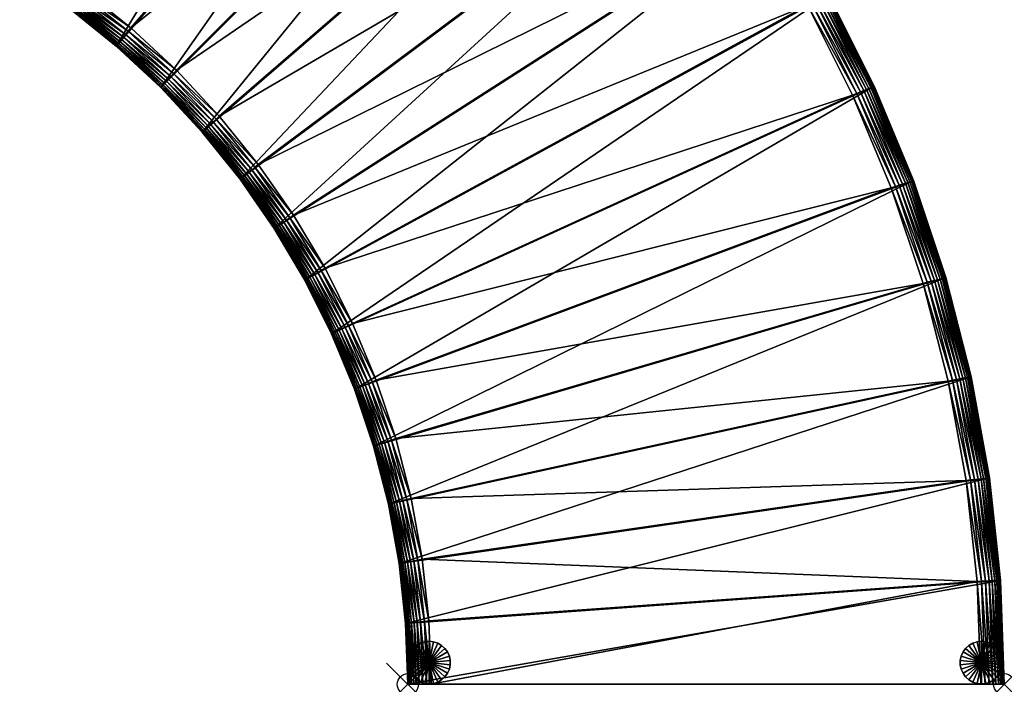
# Model space of a CAD drawing. Header units: inches. Extents: x 0 to 67.6, y -67.6 to 0.
# Tile 1 of 3: x 21.4 to 67.6, y -67.6 to -36.4. Entities that reach past the tile are written whole.
import ezdxf

# ---------------------------------------------------------------- set-up
doc = ezdxf.new("R2010")
doc.units = ezdxf.units.IN
doc.header["$MEASUREMENT"] = 0
doc.header["$PDMODE"] = 35
doc.header["$PDSIZE"] = 1
for name, color, linetype in [('A-FURN-3-NODE', 7, 'Continuous'), ('A-FURN-3-ST', 151, 'Continuous'), ('A-FURN-3-ST-LG', 252, 'Continuous')]:
    doc.layers.add(name, color=color, linetype=linetype)

msp = doc.modelspace()

# ---------------------------------------------------------------- linework, layer by layer
at = {"layer": 'A-FURN-3-NODE'}
for p in [(39.615, -67.615), (67.615, -67.615)]:
    msp.add_point(p, dxfattribs=at)

# ---------------------------------------------------------------- meshes
at = {"layer": 'A-FURN-3-ST'}
mesh = msp.add_polyface(dxfattribs=at)
corners = [(25.922, -37.658, 1.447), (23.711, -35.879, 1.447), (40.469, -13.448, 1.447), (28.012, -39.603, 1.447), (44.244, -16.485, 1.447), (25.922, -37.658, 12.079), (23.711, -35.879, 12.079), (26.611, -36.801, 14.579), (28.761, -38.798, 14.579), (47.006, -20.553, 14.579), (24.337, -34.975, 14.579), (43.494, -17.29, 14.579), (25.922, -37.658, 13.479), (23.711, -35.879, 13.479), (21.842, -33.503, 14.568), (24.218, -35.147, 14.568), (21.747, -33.664, 14.535), (24.111, -35.301, 14.535), (21.663, -33.806, 14.48), (24.018, -35.436, 14.48), (21.59, -33.929, 14.403), (23.936, -35.554, 14.403), (21.528, -34.033, 14.304), (23.867, -35.653, 14.304), (26.48, -36.964, 14.568), (26.363, -37.11, 14.535), (26.26, -37.238, 14.48), (26.17, -37.35, 14.403), (26.094, -37.444, 14.304), (21.393, -34.26, 13.688), (23.717, -35.87, 13.688), (23.736, -35.843, 13.875), (21.41, -34.232, 13.875), (23.767, -35.798, 14.04), (21.438, -34.185, 14.04), (23.811, -35.734, 14.183), (21.478, -34.118, 14.183), (25.929, -37.65, 13.688), (25.949, -37.624, 13.875), (25.984, -37.581, 14.04), (26.032, -37.521, 14.183)]
mesh.append_faces([[corners[k] for k in face] for face in [(0, 1, 2), (3, 0, 4), (7, 8, 9), (10, 7, 11)]], dxfattribs={"vtx1": -1, "vtx2": -1})
mesh.append_faces([[corners[k] for k in face] for face in [(0, 5, 6), (6, 1, 0), (5, 12, 13), (13, 6, 5), (14, 15, 10), (16, 17, 15), (18, 19, 17), (20, 21, 19), (22, 23, 21), (7, 10, 15), (15, 24, 7), (24, 15, 17), (17, 25, 24), (25, 17, 19), (19, 26, 25), (26, 19, 21), (21, 27, 26), (27, 21, 23), (23, 28, 27), (8, 7, 24), (29, 30, 31), (32, 31, 33), (34, 33, 35), (36, 35, 23), (13, 12, 37), (37, 30, 13), (30, 37, 38), (38, 31, 30), (31, 38, 39), (39, 33, 31), (33, 39, 40), (40, 35, 33), (35, 40, 28), (28, 23, 35)]], dxfattribs={"vtx2": -1})
mesh = msp.add_polyface(dxfattribs=at)
corners = [(25.922, -37.658, 1.447), (40.469, -13.448, 1.447), (44.244, -16.485, 1.447), (28.012, -39.603, 1.447), (47.811, -19.804, 1.447), (29.957, -41.693, 1.447), (51.13, -23.371, 1.447), (40.469, -13.448, 12.079), (44.244, -16.485, 12.079), (28.761, -38.798, 14.579), (50.273, -24.061, 14.579), (47.006, -20.553, 14.579), (26.611, -36.801, 14.579), (43.494, -17.29, 14.579), (24.337, -34.975, 14.579), (39.78, -14.305, 14.579), (44.244, -16.485, 13.479), (47.159, -20.411, 14.568), (43.637, -17.137, 14.568), (47.296, -20.284, 14.535), (43.764, -17, 14.535), (47.416, -20.171, 14.48), (43.876, -16.879, 14.48), (47.521, -20.074, 14.403), (43.974, -16.775, 14.403), (47.61, -19.991, 14.304), (44.056, -16.686, 14.304), (39.911, -14.142, 14.568), (40.028, -13.997, 14.535), (40.131, -13.868, 14.48), (40.221, -13.757, 14.403), (40.297, -13.662, 14.304), (47.779, -19.834, 13.875), (44.214, -16.517, 13.875), (44.176, -16.557, 14.04), (47.738, -19.871, 14.04), (44.124, -16.614, 14.183), (47.682, -19.924, 14.183), (40.469, -13.448, 13.479), (40.462, -13.457, 13.688), (44.236, -16.493, 13.688), (40.442, -13.482, 13.875), (40.407, -13.525, 14.04), (40.359, -13.585, 14.183)]
mesh.append_faces([[corners[k] for k in face] for face in [(0, 1, 2), (3, 2, 4), (5, 4, 6), (9, 10, 11), (12, 11, 13), (14, 13, 15)]], dxfattribs={"vtx0": -1, "vtx2": -1})
mesh.append_faces([[corners[k] for k in face] for face in [(1, 7, 8), (8, 2, 1), (16, 8, 7), (17, 18, 13), (19, 20, 18), (21, 22, 20), (23, 24, 22), (25, 26, 24), (15, 13, 18), (18, 27, 15), (27, 18, 20), (20, 28, 27), (28, 20, 22), (22, 29, 28), (29, 22, 24), (24, 30, 29), (30, 24, 26), (26, 31, 30), (32, 33, 34), (35, 34, 36), (37, 36, 26), (16, 38, 39), (39, 40, 16), (40, 39, 41), (41, 33, 40), (33, 41, 42), (42, 34, 33), (34, 42, 43), (43, 36, 34), (36, 43, 31), (31, 26, 36)]], dxfattribs={"vtx2": -1})
mesh = msp.add_polyface(dxfattribs=at)
corners = [(29.957, -41.693, 1.447), (28.012, -39.603, 1.447), (47.811, -19.804, 1.447), (31.736, -43.904, 1.447), (51.13, -23.371, 1.447), (54.167, -27.146, 1.447), (33.345, -46.227, 1.447), (56.914, -31.11, 1.447), (34.781, -48.651, 1.447), (59.364, -35.247, 1.447), (36.038, -51.166, 1.447), (61.511, -39.54, 1.447), (37.114, -53.763, 1.447), (37.022, -50.674, 14.579), (38.13, -53.342, 14.579), (62.303, -44.32, 14.579), (35.727, -48.09, 14.579), (60.494, -39.961, 14.579), (58.38, -35.739, 14.579), (34.249, -45.6, 14.579), (55.967, -31.67, 14.579), (32.593, -43.215, 14.579), (53.263, -27.772, 14.579), (30.762, -40.944, 14.579), (50.273, -24.061, 14.579), (28.761, -38.798, 14.579), (34.077, -45.72, 14.568), (35.547, -48.197, 14.568), (33.924, -45.826, 14.535), (35.386, -48.292, 14.535), (33.788, -45.92, 14.48), (35.244, -48.376, 14.48), (33.671, -46.001, 14.403), (35.121, -48.449, 14.403), (33.571, -46.07, 14.304), (35.017, -48.511, 14.304), (36.835, -50.768, 14.568), (36.668, -50.851, 14.535), (36.52, -50.925, 14.48), (36.393, -50.989, 14.403), (33.49, -46.127, 14.183), (34.932, -48.561, 14.183), (36.078, -51.147, 13.875), (34.819, -48.629, 13.875), (34.79, -48.645, 13.688), (36.127, -51.122, 14.04), (34.866, -48.6, 14.04), (36.196, -51.087, 14.183), (36.284, -51.043, 14.304)]
mesh.append_faces([[corners[k] for k in face] for face in [(3, 4, 5), (6, 5, 7), (8, 7, 9), (10, 9, 11), (16, 17, 18), (19, 18, 20), (21, 20, 22), (23, 22, 24)]], dxfattribs={"vtx0": -1, "vtx2": -1})
mesh.append_faces([[corners[k] for k in face] for face in [(0, 1, 2), (3, 0, 4), (6, 3, 5), (8, 6, 7), (10, 8, 9), (12, 10, 11), (13, 14, 15), (16, 13, 17), (19, 16, 18), (21, 19, 20), (23, 21, 22), (25, 23, 24)]], dxfattribs={"vtx1": -1, "vtx2": -1})
mesh.append_faces([[corners[k] for k in face] for face in [(16, 19, 26), (26, 27, 16), (27, 26, 28), (28, 29, 27), (30, 31, 29), (32, 33, 31), (34, 35, 33), (13, 16, 27), (36, 27, 29), (37, 29, 31), (38, 31, 33), (39, 33, 35), (40, 41, 35), (42, 43, 44), (45, 46, 43), (47, 41, 46), (48, 35, 41)]], dxfattribs={"vtx2": -1})
mesh = msp.add_polyface(dxfattribs=at)
corners = [(37.114, -53.763, 1.447), (61.511, -39.54, 1.447), (63.346, -43.972, 1.447), (56.914, -31.11, 1.447), (56.914, -31.11, 12.079), (59.364, -35.247, 12.079), (54.167, -27.146, 1.447), (38.13, -53.342, 14.579), (63.798, -48.798, 14.579), (62.303, -44.32, 14.579), (37.022, -50.674, 14.579), (60.494, -39.961, 14.579), (56.914, -31.11, 13.479), (59.364, -35.247, 13.479), (54.167, -27.146, 12.079), (55.967, -31.67, 14.579), (58.38, -35.739, 14.579), (58.567, -35.646, 14.568), (56.147, -31.564, 14.568), (58.734, -35.562, 14.535), (56.308, -31.469, 14.535), (58.882, -35.488, 14.48), (56.45, -31.385, 14.48), (59.01, -35.424, 14.403), (56.573, -31.312, 14.403), (59.118, -35.37, 14.304), (56.677, -31.25, 14.304), (53.263, -27.772, 14.579), (53.434, -27.653, 14.568), (53.588, -27.547, 14.535), (53.724, -27.453, 14.48), (53.841, -27.371, 14.403), (56.904, -31.116, 13.688), (59.354, -35.252, 13.688), (56.876, -31.132, 13.875), (59.325, -35.267, 13.875), (56.828, -31.16, 14.04), (59.275, -35.291, 14.04), (56.762, -31.2, 14.183), (59.207, -35.326, 14.183), (54.158, -27.152, 13.688), (54.131, -27.171, 13.875), (54.085, -27.202, 14.04), (54.022, -27.246, 14.183), (53.941, -27.302, 14.304)]
mesh.append_faces([[corners[k] for k in face] for face in [(0, 1, 2), (7, 8, 9), (10, 9, 11)]], dxfattribs={"vtx0": -1, "vtx2": -1})
mesh.append_faces([[corners[k] for k in face] for face in [(3, 4, 5), (4, 3, 6), (4, 12, 13), (12, 4, 14), (15, 16, 17), (17, 18, 15), (18, 17, 19), (19, 20, 18), (20, 19, 21), (21, 22, 20), (22, 21, 23), (23, 24, 22), (24, 23, 25), (25, 26, 24), (27, 15, 18), (18, 28, 27), (28, 18, 20), (29, 20, 22), (30, 22, 24), (31, 24, 26), (13, 12, 32), (33, 32, 34), (34, 35, 33), (35, 34, 36), (36, 37, 35), (37, 36, 38), (38, 39, 37), (39, 38, 26), (26, 25, 39), (40, 32, 12), (41, 34, 32), (42, 36, 34), (43, 38, 36), (44, 26, 38)]], dxfattribs={"vtx2": -1})
mesh = msp.add_polyface(dxfattribs=at)
corners = [(61.511, -39.54, 1.447), (61.511, -39.54, 12.079), (63.346, -43.972, 12.079), (59.364, -35.247, 1.447), (59.364, -35.247, 12.079), (56.914, -31.11, 1.447), (61.511, -39.54, 13.479), (63.346, -43.972, 13.479), (59.364, -35.247, 13.479), (56.914, -31.11, 12.079), (62.678, -44.195, 14.535), (60.86, -39.81, 14.535), (60.687, -39.881, 14.568), (62.835, -44.142, 14.48), (61.013, -39.746, 14.48), (62.971, -44.097, 14.403), (61.145, -39.692, 14.403), (63.085, -44.059, 14.304), (61.256, -39.645, 14.304), (58.38, -35.739, 14.579), (60.494, -39.961, 14.579), (58.567, -35.646, 14.568), (58.734, -35.562, 14.535), (58.882, -35.488, 14.48), (59.01, -35.424, 14.403), (59.118, -35.37, 14.304), (61.5, -39.544, 13.688), (63.336, -43.976, 13.688), (61.47, -39.557, 13.875), (63.305, -43.986, 13.875), (61.419, -39.578, 14.04), (63.252, -44.003, 14.04), (61.348, -39.608, 14.183), (63.179, -44.028, 14.183), (59.354, -35.252, 13.688), (59.325, -35.267, 13.875), (59.275, -35.291, 14.04), (59.207, -35.326, 14.183), (56.904, -31.116, 13.688)]
mesh.append_faces([[corners[k] for k in face] for face in [(0, 1, 2), (3, 4, 1), (1, 0, 3), (4, 3, 5), (1, 6, 7), (4, 8, 6), (6, 1, 4), (8, 4, 9), (10, 11, 12), (13, 14, 11), (15, 16, 14), (17, 18, 16), (19, 20, 12), (12, 21, 19), (21, 12, 11), (11, 22, 21), (22, 11, 14), (14, 23, 22), (23, 14, 16), (16, 24, 23), (24, 16, 18), (18, 25, 24), (7, 6, 26), (27, 26, 28), (29, 28, 30), (31, 30, 32), (33, 32, 18), (6, 8, 34), (34, 26, 6), (26, 34, 35), (35, 28, 26), (28, 35, 36), (36, 30, 28), (30, 36, 37), (37, 32, 30), (32, 37, 25), (25, 18, 32), (38, 34, 8)]], dxfattribs={"vtx2": -1})
mesh = msp.add_polyface(dxfattribs=at)
corners = [(28.012, -39.603, 12.079), (28.012, -39.603, 1.447), (29.957, -41.693, 1.447), (25.922, -37.658, 12.079), (25.922, -37.658, 1.447), (28.012, -39.603, 13.479), (25.922, -37.658, 13.479), (29.957, -41.693, 12.079), (26.48, -36.964, 14.568), (28.619, -38.951, 14.568), (28.761, -38.798, 14.579), (26.363, -37.11, 14.535), (28.491, -39.087, 14.535), (26.26, -37.238, 14.48), (28.379, -39.208, 14.48), (26.17, -37.35, 14.403), (28.282, -39.313, 14.403), (26.094, -37.444, 14.304), (28.199, -39.402, 14.304), (30.762, -40.944, 14.579), (30.609, -41.086, 14.568), (30.472, -41.213, 14.535), (30.351, -41.326, 14.48), (30.246, -41.423, 14.403), (28.019, -39.595, 13.688), (25.929, -37.65, 13.688), (28.042, -39.571, 13.875), (25.949, -37.624, 13.875), (28.079, -39.53, 14.04), (25.984, -37.581, 14.04), (28.132, -39.474, 14.183), (26.032, -37.521, 14.183), (29.965, -41.685, 13.688), (29.989, -41.663, 13.875), (30.029, -41.626, 14.04), (30.085, -41.573, 14.183), (30.158, -41.506, 14.304)]
mesh.append_faces([[corners[k] for k in face] for face in [(0, 1, 2), (1, 0, 3), (3, 4, 1), (0, 5, 6), (6, 3, 0), (5, 0, 7), (8, 9, 10), (9, 8, 11), (11, 12, 9), (12, 11, 13), (13, 14, 12), (14, 13, 15), (15, 16, 14), (16, 15, 17), (17, 18, 16), (19, 10, 9), (9, 20, 19), (20, 9, 12), (12, 21, 20), (21, 12, 14), (22, 14, 16), (23, 16, 18), (6, 5, 24), (24, 25, 6), (25, 24, 26), (26, 27, 25), (27, 26, 28), (28, 29, 27), (29, 28, 30), (30, 31, 29), (31, 30, 18), (18, 17, 31), (32, 24, 5), (33, 26, 24), (34, 28, 26), (35, 30, 28), (36, 18, 30)]], dxfattribs={"vtx2": -1})
mesh = msp.add_polyface(dxfattribs=at)
corners = [(31.736, -43.904, 1.447), (31.736, -43.904, 12.079), (29.957, -41.693, 12.079), (29.957, -41.693, 1.447), (28.012, -39.603, 12.079), (29.957, -41.693, 13.479), (28.012, -39.603, 13.479), (31.736, -43.904, 13.479), (28.379, -39.208, 14.48), (30.351, -41.326, 14.48), (30.472, -41.213, 14.535), (28.282, -39.313, 14.403), (30.246, -41.423, 14.403), (28.199, -39.402, 14.304), (30.158, -41.506, 14.304), (32.593, -43.215, 14.579), (30.762, -40.944, 14.579), (30.609, -41.086, 14.568), (32.43, -43.346, 14.568), (32.284, -43.463, 14.535), (32.156, -43.566, 14.48), (32.044, -43.656, 14.403), (31.95, -43.732, 14.304), (34.249, -45.6, 14.579), (34.077, -45.72, 14.568), (33.924, -45.826, 14.535), (29.965, -41.685, 13.688), (28.019, -39.595, 13.688), (29.989, -41.663, 13.875), (28.042, -39.571, 13.875), (30.029, -41.626, 14.04), (28.079, -39.53, 14.04), (30.085, -41.573, 14.183), (28.132, -39.474, 14.183), (31.744, -43.897, 13.688), (31.77, -43.877, 13.875), (31.813, -43.842, 14.04), (31.873, -43.794, 14.183)]
mesh.append_faces([[corners[k] for k in face] for face in [(0, 1, 2), (2, 3, 0), (3, 2, 4), (2, 5, 6), (1, 7, 5), (5, 2, 1), (8, 9, 10), (11, 12, 9), (13, 14, 12), (15, 16, 17), (17, 18, 15), (18, 17, 10), (10, 19, 18), (19, 10, 9), (9, 20, 19), (20, 9, 12), (12, 21, 20), (21, 12, 14), (14, 22, 21), (23, 15, 18), (24, 18, 19), (25, 19, 20), (6, 5, 26), (27, 26, 28), (29, 28, 30), (31, 30, 32), (33, 32, 14), (5, 7, 34), (34, 26, 5), (26, 34, 35), (35, 28, 26), (28, 35, 36), (36, 30, 28), (30, 36, 37), (37, 32, 30), (32, 37, 22), (22, 14, 32)]], dxfattribs={"vtx2": -1})
mesh = msp.add_polyface(dxfattribs=at)
corners = [(63.346, -43.972, 1.447), (63.346, -43.972, 12.079), (64.864, -48.526, 12.079), (64.864, -48.526, 1.447), (61.511, -39.54, 1.447), (63.346, -43.972, 13.479), (64.864, -48.526, 13.479), (61.511, -39.54, 12.079), (62.303, -44.32, 14.579), (63.798, -48.798, 14.579), (64.001, -48.747, 14.568), (62.501, -44.254, 14.568), (64.182, -48.7, 14.535), (62.678, -44.195, 14.535), (64.342, -48.659, 14.48), (62.835, -44.142, 14.48), (64.48, -48.624, 14.403), (62.971, -44.097, 14.403), (64.598, -48.594, 14.304), (63.085, -44.059, 14.304), (60.494, -39.961, 14.579), (60.687, -39.881, 14.568), (60.86, -39.81, 14.535), (61.013, -39.746, 14.48), (61.145, -39.692, 14.403), (63.336, -43.976, 13.688), (64.853, -48.528, 13.688), (63.305, -43.986, 13.875), (64.821, -48.536, 13.875), (63.252, -44.003, 14.04), (64.768, -48.55, 14.04), (63.179, -44.028, 14.183), (64.694, -48.569, 14.183), (61.5, -39.544, 13.688), (61.47, -39.557, 13.875), (61.419, -39.578, 14.04), (61.348, -39.608, 14.183), (61.256, -39.645, 14.304)]
mesh.append_faces([[corners[k] for k in face] for face in [(0, 1, 2), (2, 3, 0), (1, 0, 4), (1, 5, 6), (6, 2, 1), (5, 1, 7), (8, 9, 10), (10, 11, 8), (11, 10, 12), (12, 13, 11), (13, 12, 14), (14, 15, 13), (15, 14, 16), (16, 17, 15), (17, 16, 18), (18, 19, 17), (20, 8, 11), (11, 21, 20), (21, 11, 13), (22, 13, 15), (23, 15, 17), (24, 17, 19), (6, 5, 25), (25, 26, 6), (26, 25, 27), (27, 28, 26), (28, 27, 29), (29, 30, 28), (30, 29, 31), (31, 32, 30), (32, 31, 19), (19, 18, 32), (33, 25, 5), (34, 27, 25), (35, 29, 27), (36, 31, 29), (37, 19, 31)]], dxfattribs={"vtx2": -1})
mesh = msp.add_polyface(dxfattribs=at)
corners = [(34.781, -48.651, 1.447), (34.781, -48.651, 12.079), (33.345, -46.227, 12.079), (33.345, -46.227, 1.447), (31.736, -43.904, 12.079), (31.736, -43.904, 1.447), (33.345, -46.227, 13.479), (31.736, -43.904, 13.479), (34.781, -48.651, 13.479), (32.43, -43.346, 14.568), (34.077, -45.72, 14.568), (34.249, -45.6, 14.579), (32.284, -43.463, 14.535), (33.924, -45.826, 14.535), (32.156, -43.566, 14.48), (33.788, -45.92, 14.48), (32.044, -43.656, 14.403), (33.671, -46.001, 14.403), (31.95, -43.732, 14.304), (33.571, -46.07, 14.304), (35.386, -48.292, 14.535), (35.244, -48.376, 14.48), (35.121, -48.449, 14.403), (33.354, -46.221, 13.688), (31.744, -43.897, 13.688), (33.381, -46.202, 13.875), (31.77, -43.877, 13.875), (33.426, -46.171, 14.04), (31.813, -43.842, 14.04), (33.49, -46.127, 14.183), (31.873, -43.794, 14.183), (34.79, -48.645, 13.688), (34.819, -48.629, 13.875), (34.866, -48.6, 14.04), (34.932, -48.561, 14.183), (35.017, -48.511, 14.304)]
mesh.append_faces([[corners[k] for k in face] for face in [(0, 1, 2), (2, 3, 0), (3, 2, 4), (4, 5, 3), (2, 6, 7), (7, 4, 2), (1, 8, 6), (6, 2, 1), (9, 10, 11), (12, 13, 10), (14, 15, 13), (15, 14, 16), (16, 17, 15), (17, 16, 18), (18, 19, 17), (20, 13, 15), (21, 15, 17), (22, 17, 19), (7, 6, 23), (23, 24, 7), (24, 23, 25), (25, 26, 24), (26, 25, 27), (27, 28, 26), (28, 27, 29), (29, 30, 28), (30, 29, 19), (19, 18, 30), (6, 8, 31), (31, 23, 6), (23, 31, 32), (32, 25, 23), (25, 32, 33), (33, 27, 25), (27, 33, 34), (34, 29, 27), (35, 19, 29)]], dxfattribs={"vtx2": -1})
mesh = msp.add_polyface(dxfattribs=at)
corners = [(38.003, -56.431, 1.447), (37.114, -53.763, 1.447), (63.346, -43.972, 1.447), (64.864, -48.526, 1.447), (38.702, -59.16, 1.447), (66.057, -53.184, 1.447), (39.206, -61.94, 1.447), (66.918, -57.929, 1.447), (39.512, -64.762, 1.447), (39.615, -67.615, 1.447), (67.439, -62.745, 1.447), (39.615, -67.615, 12.079), (67.615, -67.615, 1.447), (40.606, -64.643, 14.579), (40.716, -67.615, 14.579), (66.34, -62.785, 14.579), (40.289, -61.744, 14.579), (39.768, -58.887, 14.579), (65.824, -58.048, 14.579), (64.975, -53.38, 14.579), (39.047, -56.083, 14.579), (63.798, -48.798, 14.579), (38.13, -53.342, 14.579), (40.506, -67.615, 14.568), (40.319, -67.615, 14.535), (66.723, -67.615, 14.568), (40.154, -67.615, 14.48), (40.011, -67.615, 14.403), (39.791, -67.615, 14.183), (67.34, -67.615, 14.304), (39.615, -67.615, 13.479), (67.615, -67.615, 12.079), (39.565, -58.939, 14.568), (40.083, -61.781, 14.568), (40.398, -64.666, 14.568), (39.899, -61.815, 14.535), (40.212, -64.686, 14.535), (39.737, -61.844, 14.48), (40.048, -64.704, 14.48), (39.906, -64.719, 14.403)]
mesh.append_faces([[corners[k] for k in face] for face in [(25, 14, 24), (24, 27, 28), (29, 24, 30)]], dxfattribs={"vtx0": -1, "vtx1": -1, "vtx2": -1})
mesh.append_faces([[corners[k] for k in face] for face in [(0, 2, 3), (4, 3, 5), (6, 5, 7), (17, 18, 19), (20, 19, 21)]], dxfattribs={"vtx0": -1, "vtx2": -1})
mesh.append_faces([[corners[k] for k in face] for face in [(11, 31, 30)]], dxfattribs={"vtx1": -1})
mesh.append_faces([[corners[k] for k in face] for face in [(0, 1, 2), (4, 0, 3), (6, 4, 5), (8, 6, 7), (9, 8, 10), (13, 14, 15), (16, 13, 15), (17, 16, 18), (20, 17, 19), (22, 20, 21)]], dxfattribs={"vtx1": -1, "vtx2": -1})
mesh.append_faces([[corners[k] for k in face] for face in [(11, 9, 12), (14, 23, 24), (24, 26, 27), (32, 33, 16), (13, 16, 33), (33, 34, 13), (34, 33, 35), (35, 36, 34), (36, 35, 37), (37, 38, 36), (14, 13, 34), (34, 23, 14), (23, 34, 36), (36, 24, 23), (24, 36, 38), (38, 26, 24), (26, 38, 39), (39, 27, 26)]], dxfattribs={"vtx2": -1})
mesh = msp.add_polyface(dxfattribs=at)
corners = [(36.038, -51.166, 12.079), (36.038, -51.166, 1.447), (37.114, -53.763, 1.447), (34.781, -48.651, 12.079), (34.781, -48.651, 1.447), (36.038, -51.166, 13.479), (34.781, -48.651, 13.479), (37.114, -53.763, 12.079), (37.114, -53.763, 13.479), (35.547, -48.197, 14.568), (36.835, -50.768, 14.568), (37.022, -50.674, 14.579), (35.386, -48.292, 14.535), (36.668, -50.851, 14.535), (35.244, -48.376, 14.48), (36.52, -50.925, 14.48), (35.121, -48.449, 14.403), (36.393, -50.989, 14.403), (35.017, -48.511, 14.304), (36.284, -51.043, 14.304), (38.13, -53.342, 14.579), (37.937, -53.422, 14.568), (37.764, -53.493, 14.535), (37.612, -53.556, 14.48), (37.48, -53.611, 14.403), (37.368, -53.658, 14.304), (36.048, -51.161, 13.688), (34.79, -48.645, 13.688), (36.078, -51.147, 13.875), (34.819, -48.629, 13.875), (36.127, -51.122, 14.04), (34.866, -48.6, 14.04), (36.196, -51.087, 14.183), (34.932, -48.561, 14.183), (37.124, -53.759, 13.688), (37.155, -53.746, 13.875), (37.205, -53.725, 14.04), (37.276, -53.695, 14.183)]
mesh.append_faces([[corners[k] for k in face] for face in [(0, 1, 2), (1, 0, 3), (3, 4, 1), (0, 5, 6), (6, 3, 0), (7, 8, 5), (5, 0, 7), (9, 10, 11), (12, 13, 10), (14, 15, 13), (16, 17, 15), (18, 19, 17), (20, 11, 10), (10, 21, 20), (21, 10, 13), (13, 22, 21), (22, 13, 15), (15, 23, 22), (23, 15, 17), (17, 24, 23), (24, 17, 19), (19, 25, 24), (6, 5, 26), (26, 27, 6), (27, 26, 28), (29, 28, 30), (31, 30, 32), (33, 32, 19), (5, 8, 34), (34, 26, 5), (26, 34, 35), (35, 28, 26), (28, 35, 36), (36, 30, 28), (30, 36, 37), (37, 32, 30), (32, 37, 25), (25, 19, 32)]], dxfattribs={"vtx2": -1})
mesh = msp.add_polyface(dxfattribs=at)
corners = [(39.512, -64.762, 1.447), (66.918, -57.929, 1.447), (67.439, -62.745, 1.447), (39.615, -67.615, 1.447), (67.615, -67.615, 1.447), (67.615, -67.615, 12.079), (39.615, -67.615, 12.079), (64.864, -48.526, 1.447), (64.864, -48.526, 12.079), (66.057, -53.184, 12.079), (66.057, -53.184, 1.447), (40.716, -67.615, 14.579), (66.514, -67.615, 14.579), (66.34, -62.785, 14.579), (40.289, -61.744, 14.579), (65.824, -58.048, 14.579), (66.723, -67.615, 14.568), (67.34, -67.615, 14.304), (40.319, -67.615, 14.535), (67.604, -67.615, 13.688), (39.615, -67.615, 13.479), (64.864, -48.526, 13.479), (66.057, -53.184, 13.479), (64.975, -53.38, 14.579), (66.032, -58.025, 14.568), (65.18, -53.343, 14.568), (66.218, -58.005, 14.535), (65.364, -53.309, 14.535), (66.382, -57.987, 14.48), (65.527, -53.28, 14.48), (63.798, -48.798, 14.579), (64.001, -48.747, 14.568), (64.182, -48.7, 14.535), (64.342, -48.659, 14.48), (65.667, -53.254, 14.403), (64.48, -48.624, 14.403), (65.786, -53.233, 14.304), (64.598, -48.594, 14.304), (64.853, -48.528, 13.688), (66.046, -53.186, 13.688), (64.821, -48.536, 13.875), (66.014, -53.191, 13.875), (64.768, -48.55, 14.04), (65.96, -53.201, 14.04), (64.694, -48.569, 14.183), (65.884, -53.215, 14.183)]
mesh.append_faces([[corners[k] for k in face] for face in [(3, 2, 4)]], dxfattribs={"vtx0": -1})
mesh.append_faces([[corners[k] for k in face] for face in [(17, 16, 18), (19, 17, 20), (5, 19, 20)]], dxfattribs={"vtx0": -1, "vtx1": -1, "vtx2": -1})
mesh.append_faces([[corners[k] for k in face] for face in [(0, 1, 2), (14, 13, 15)]], dxfattribs={"vtx0": -1, "vtx2": -1})
mesh.append_faces([[corners[k] for k in face] for face in [(4, 5, 6), (7, 8, 9), (9, 10, 7), (11, 12, 13), (16, 12, 11), (8, 21, 22), (22, 9, 8), (23, 15, 24), (24, 25, 23), (26, 27, 25), (28, 29, 27), (30, 23, 25), (25, 31, 30), (31, 25, 27), (27, 32, 31), (32, 27, 29), (29, 33, 32), (33, 29, 34), (34, 35, 33), (35, 34, 36), (36, 37, 35), (22, 21, 38), (38, 39, 22), (39, 38, 40), (40, 41, 39), (41, 40, 42), (42, 43, 41), (43, 42, 44), (44, 45, 43), (45, 44, 37), (37, 36, 45)]], dxfattribs={"vtx2": -1})
mesh = msp.add_polyface(dxfattribs=at)
corners = [(38.003, -56.431, 12.079), (38.003, -56.431, 1.447), (38.702, -59.16, 1.447), (37.114, -53.763, 12.079), (37.114, -53.763, 1.447), (36.038, -51.166, 12.079), (38.003, -56.431, 13.479), (37.114, -53.763, 13.479), (38.702, -59.16, 12.079), (39.047, -56.083, 14.579), (38.13, -53.342, 14.579), (37.937, -53.422, 14.568), (38.848, -56.149, 14.568), (37.764, -53.493, 14.535), (38.671, -56.208, 14.535), (37.612, -53.556, 14.48), (38.515, -56.26, 14.48), (37.48, -53.611, 14.403), (38.379, -56.305, 14.403), (37.368, -53.658, 14.304), (38.264, -56.344, 14.304), (39.768, -58.887, 14.579), (39.565, -58.939, 14.568), (39.384, -58.985, 14.535), (39.224, -59.026, 14.48), (39.086, -59.062, 14.403), (38.014, -56.427, 13.688), (37.124, -53.759, 13.688), (38.045, -56.417, 13.875), (37.155, -53.746, 13.875), (38.097, -56.399, 14.04), (37.205, -53.725, 14.04), (38.17, -56.375, 14.183), (37.276, -53.695, 14.183), (38.713, -59.157, 13.688), (38.745, -59.149, 13.875), (38.798, -59.135, 14.04), (38.873, -59.116, 14.183), (38.968, -59.092, 14.304)]
mesh.append_faces([[corners[k] for k in face] for face in [(0, 1, 2), (1, 0, 3), (3, 4, 1), (4, 3, 5), (0, 6, 7), (7, 3, 0), (6, 0, 8), (9, 10, 11), (11, 12, 9), (12, 11, 13), (13, 14, 12), (14, 13, 15), (15, 16, 14), (16, 15, 17), (17, 18, 16), (18, 17, 19), (19, 20, 18), (21, 9, 12), (22, 12, 14), (23, 14, 16), (24, 16, 18), (25, 18, 20), (7, 6, 26), (26, 27, 7), (27, 26, 28), (28, 29, 27), (29, 28, 30), (30, 31, 29), (31, 30, 32), (32, 33, 31), (33, 32, 20), (20, 19, 33), (34, 26, 6), (35, 28, 26), (36, 30, 28), (37, 32, 30), (38, 20, 32)]], dxfattribs={"vtx2": -1})
mesh = msp.add_polyface(dxfattribs=at)
corners = [(66.918, -57.929, 1.447), (66.918, -57.929, 12.079), (67.439, -62.745, 12.079), (67.439, -62.745, 1.447), (66.057, -53.184, 1.447), (66.057, -53.184, 12.079), (66.918, -57.929, 13.479), (67.439, -62.745, 13.479), (66.057, -53.184, 13.479), (66.549, -62.777, 14.568), (66.032, -58.025, 14.568), (65.824, -58.048, 14.579), (66.736, -62.771, 14.535), (66.218, -58.005, 14.535), (66.901, -62.765, 14.48), (66.382, -57.987, 14.48), (67.044, -62.76, 14.403), (66.524, -57.972, 14.403), (67.165, -62.755, 14.304), (66.644, -57.959, 14.304), (65.18, -53.343, 14.568), (65.364, -53.309, 14.535), (65.527, -53.28, 14.48), (65.667, -53.254, 14.403), (65.786, -53.233, 14.304), (66.907, -57.931, 13.688), (67.428, -62.746, 13.688), (66.874, -57.934, 13.875), (67.395, -62.747, 13.875), (66.819, -57.94, 14.04), (67.34, -62.749, 14.04), (66.743, -57.948, 14.183), (67.263, -62.752, 14.183), (66.046, -53.186, 13.688), (66.014, -53.191, 13.875), (65.96, -53.201, 14.04), (65.884, -53.215, 14.183)]
mesh.append_faces([[corners[k] for k in face] for face in [(0, 1, 2), (2, 3, 0), (4, 5, 1), (1, 0, 4), (1, 6, 7), (7, 2, 1), (5, 8, 6), (6, 1, 5), (9, 10, 11), (12, 13, 10), (14, 15, 13), (16, 17, 15), (18, 19, 17), (20, 10, 13), (21, 13, 15), (22, 15, 17), (17, 23, 22), (23, 17, 19), (19, 24, 23), (7, 6, 25), (25, 26, 7), (26, 25, 27), (27, 28, 26), (28, 27, 29), (29, 30, 28), (30, 29, 31), (31, 32, 30), (32, 31, 19), (6, 8, 33), (33, 25, 6), (25, 33, 34), (34, 27, 25), (27, 34, 35), (35, 29, 27), (29, 35, 36), (36, 31, 29), (31, 36, 24), (24, 19, 31)]], dxfattribs={"vtx2": -1})
mesh = msp.add_polyface(dxfattribs=at)
corners = [(39.206, -61.94, 1.447), (39.206, -61.94, 12.079), (38.702, -59.16, 12.079), (38.702, -59.16, 1.447), (38.003, -56.431, 12.079), (38.702, -59.16, 13.479), (38.003, -56.431, 13.479), (39.206, -61.94, 13.479), (38.848, -56.149, 14.568), (39.565, -58.939, 14.568), (39.768, -58.887, 14.579), (38.671, -56.208, 14.535), (39.384, -58.985, 14.535), (38.515, -56.26, 14.48), (39.224, -59.026, 14.48), (38.379, -56.305, 14.403), (39.086, -59.062, 14.403), (38.264, -56.344, 14.304), (38.968, -59.092, 14.304), (40.289, -61.744, 14.579), (40.083, -61.781, 14.568), (39.899, -61.815, 14.535), (39.737, -61.844, 14.48), (39.596, -61.87, 14.403), (39.477, -61.891, 14.304), (40.048, -64.704, 14.48), (39.906, -64.719, 14.403), (38.713, -59.157, 13.688), (38.014, -56.427, 13.688), (38.745, -59.149, 13.875), (38.045, -56.417, 13.875), (38.798, -59.135, 14.04), (38.097, -56.399, 14.04), (38.873, -59.116, 14.183), (38.17, -56.375, 14.183), (39.217, -61.938, 13.688), (39.25, -61.932, 13.875), (39.304, -61.923, 14.04), (39.38, -61.909, 14.183)]
mesh.append_faces([[corners[k] for k in face] for face in [(0, 1, 2), (2, 3, 0), (3, 2, 4), (2, 5, 6), (1, 7, 5), (5, 2, 1), (8, 9, 10), (11, 12, 9), (13, 14, 12), (15, 16, 14), (17, 18, 16), (19, 10, 9), (20, 9, 12), (12, 21, 20), (21, 12, 14), (14, 22, 21), (22, 14, 16), (16, 23, 22), (23, 16, 18), (18, 24, 23), (25, 22, 23), (26, 23, 24), (6, 5, 27), (28, 27, 29), (30, 29, 31), (32, 31, 33), (34, 33, 18), (5, 7, 35), (35, 27, 5), (27, 35, 36), (36, 29, 27), (29, 36, 37), (37, 31, 29), (31, 37, 38), (38, 33, 31), (33, 38, 24), (24, 18, 33)]], dxfattribs={"vtx2": -1})
mesh = msp.add_polyface(dxfattribs=at)
corners = [(67.439, -62.745, 1.447), (67.439, -62.745, 12.079), (67.615, -67.615, 12.079), (67.615, -67.615, 1.447), (67.615, -67.615, 13.479), (67.604, -67.615, 13.688), (67.571, -67.615, 13.875), (67.516, -67.615, 14.04), (67.439, -67.615, 14.183), (67.34, -67.615, 14.304), (67.219, -67.615, 14.403), (67.075, -67.615, 14.48), (66.91, -67.615, 14.535), (66.723, -67.615, 14.568), (67.439, -62.745, 13.479), (66.34, -62.785, 14.579), (66.514, -67.615, 14.579), (66.549, -62.777, 14.568), (66.736, -62.771, 14.535), (66.901, -62.765, 14.48), (67.044, -62.76, 14.403), (67.165, -62.755, 14.304), (65.824, -58.048, 14.579), (66.032, -58.025, 14.568), (66.218, -58.005, 14.535), (66.382, -57.987, 14.48), (66.524, -57.972, 14.403), (67.428, -62.746, 13.688), (67.395, -62.747, 13.875), (67.34, -62.749, 14.04), (67.263, -62.752, 14.183), (66.644, -57.959, 14.304)]
mesh.append_faces([[corners[k] for k in face] for face in [(5, 7, 9), (9, 11, 13)]], dxfattribs={"vtx0": -1, "vtx1": -1, "vtx2": -1})
mesh.append_faces([[corners[k] for k in face] for face in [(0, 1, 2), (2, 3, 0), (2, 4, 5), (5, 6, 7), (7, 8, 9), (9, 10, 11), (11, 12, 13), (1, 14, 4), (4, 2, 1), (15, 16, 13), (13, 17, 15), (17, 13, 12), (12, 18, 17), (18, 12, 11), (11, 19, 18), (19, 11, 10), (10, 20, 19), (20, 10, 9), (9, 21, 20), (22, 15, 17), (23, 17, 18), (24, 18, 19), (25, 19, 20), (26, 20, 21), (4, 14, 27), (27, 5, 4), (5, 27, 28), (28, 6, 5), (6, 28, 29), (29, 7, 6), (7, 29, 30), (30, 8, 7), (8, 30, 21), (21, 9, 8), (31, 21, 30)]], dxfattribs={"vtx2": -1})
mesh = msp.add_polyface(dxfattribs=at)
corners = [(39.615, -67.615, 1.447), (39.615, -67.615, 12.079), (39.512, -64.762, 12.079), (39.512, -64.762, 1.447), (39.206, -61.94, 12.079), (39.206, -61.94, 1.447), (39.512, -64.762, 13.479), (39.206, -61.94, 13.479), (39.615, -67.615, 13.479), (40.011, -67.615, 14.403), (39.89, -67.615, 14.304), (39.791, -67.615, 14.183), (39.714, -67.615, 14.04), (39.659, -67.615, 13.875), (39.626, -67.615, 13.688), (40.319, -67.615, 14.535), (39.596, -61.87, 14.403), (39.906, -64.719, 14.403), (40.048, -64.704, 14.48), (39.477, -61.891, 14.304), (39.785, -64.732, 14.304), (39.523, -64.761, 13.688), (39.217, -61.938, 13.688), (39.556, -64.757, 13.875), (39.25, -61.932, 13.875), (39.61, -64.751, 14.04), (39.304, -61.923, 14.04), (39.687, -64.743, 14.183), (39.38, -61.909, 14.183)]
mesh.append_faces([[corners[k] for k in face] for face in [(11, 13, 8), (15, 11, 8)]], dxfattribs={"vtx0": -1, "vtx1": -1, "vtx2": -1})
mesh.append_faces([[corners[k] for k in face] for face in [(0, 1, 2), (2, 3, 0), (3, 2, 4), (4, 5, 3), (2, 6, 7), (7, 4, 2), (1, 8, 6), (6, 2, 1), (9, 10, 11), (11, 12, 13), (13, 14, 8), (16, 17, 18), (19, 20, 17), (9, 17, 20), (20, 10, 9), (7, 6, 21), (21, 22, 7), (22, 21, 23), (23, 24, 22), (24, 23, 25), (25, 26, 24), (26, 25, 27), (27, 28, 26), (28, 27, 20), (20, 19, 28), (6, 8, 14), (14, 21, 6), (21, 14, 13), (13, 23, 21), (23, 13, 12), (12, 25, 23), (25, 12, 11), (11, 27, 25), (27, 11, 10), (10, 20, 27)]], dxfattribs={"vtx2": -1})
at = {"layer": 'A-FURN-3-ST-LG'}
mesh = msp.add_polyface(dxfattribs=at)
corners = [(40.614, -66.598, 0), (40.614, -65.598, 0), (40.822, -65.62, 0), (41.021, -65.685, 0), (41.202, -65.789, 0), (41.357, -65.929, 0), (41.48, -66.098, 0), (41.565, -66.289, 0), (41.608, -66.494, 0), (41.608, -66.703, 0), (41.565, -66.907, 0), (41.48, -67.098, 0), (41.357, -67.267, 0), (41.202, -67.407, 0), (41.021, -67.512, 0), (40.822, -67.576, 0), (40.614, -67.598, 0), (40.406, -67.576, 0), (40.207, -67.512, 0), (40.026, -67.407, 0), (39.871, -67.267, 0), (39.748, -67.098, 0), (39.663, -66.907, 0), (39.619, -66.703, 0), (39.619, -66.494, 0), (39.663, -66.289, 0), (39.748, -66.098, 0), (39.871, -65.929, 0), (40.026, -65.789, 0), (40.207, -65.685, 0), (40.406, -65.62, 0), (40.614, -65.598, 1.5), (40.822, -65.62, 1.5), (41.021, -65.685, 1.5), (41.202, -65.789, 1.5), (41.357, -65.929, 1.5), (41.48, -66.098, 1.5), (41.565, -66.289, 1.5), (41.608, -66.494, 1.5), (41.608, -66.703, 1.5), (41.565, -66.907, 1.5), (41.48, -67.098, 1.5), (41.357, -67.267, 1.5), (41.202, -67.407, 1.5), (41.021, -67.512, 1.5), (40.822, -67.576, 1.5), (40.614, -67.598, 1.5), (40.406, -67.576, 1.5), (40.207, -67.512, 1.5), (40.026, -67.407, 1.5), (39.871, -67.267, 1.5), (39.748, -67.098, 1.5), (39.663, -66.907, 1.5), (39.619, -66.703, 1.5), (39.619, -66.494, 1.5), (39.663, -66.289, 1.5), (39.748, -66.098, 1.5), (39.871, -65.929, 1.5), (40.026, -65.789, 1.5), (40.207, -65.685, 1.5), (40.406, -65.62, 1.5), (40.614, -66.598, 1.5)]
mesh.append_faces([[corners[k] for k in face] for face in [(31, 32, 1), (32, 33, 2), (33, 34, 3), (34, 35, 4), (35, 36, 5), (36, 37, 6), (37, 38, 7), (38, 39, 8), (39, 40, 9), (40, 41, 10), (41, 42, 11), (42, 43, 12), (43, 44, 13), (44, 45, 14), (45, 46, 15), (46, 47, 16), (47, 48, 17), (48, 49, 18), (49, 50, 19), (50, 51, 20), (51, 52, 21), (52, 53, 22), (53, 54, 23), (54, 55, 24), (55, 56, 25), (56, 57, 26), (57, 58, 27), (58, 59, 28), (59, 60, 29), (60, 31, 30)]], dxfattribs={"vtx1": -1})
mesh.append_faces([[corners[k] for k in face] for face in [(1, 2, 0), (2, 3, 0), (3, 4, 0), (4, 5, 0), (5, 6, 0), (6, 7, 0), (7, 8, 0), (8, 9, 0), (9, 10, 0), (10, 11, 0), (11, 12, 0), (12, 13, 0), (13, 14, 0), (14, 15, 0), (15, 16, 0), (16, 17, 0), (17, 18, 0), (18, 19, 0), (19, 20, 0), (20, 21, 0), (21, 22, 0), (22, 23, 0), (23, 24, 0), (24, 25, 0), (25, 26, 0), (26, 27, 0), (27, 28, 0), (28, 29, 0), (29, 30, 0), (30, 1, 0), (32, 31, 61), (33, 32, 61), (34, 33, 61), (35, 34, 61), (36, 35, 61), (37, 36, 61), (38, 37, 61), (39, 38, 61), (40, 39, 61), (41, 40, 61), (42, 41, 61), (43, 42, 61), (44, 43, 61), (45, 44, 61), (46, 45, 61), (47, 46, 61), (48, 47, 61), (49, 48, 61), (50, 49, 61), (51, 50, 61), (52, 51, 61), (53, 52, 61), (54, 53, 61), (55, 54, 61), (56, 55, 61), (57, 56, 61), (58, 57, 61), (59, 58, 61), (60, 59, 61), (31, 60, 61)]], dxfattribs={"vtx1": -1, "vtx2": -1})
mesh.append_faces([[corners[k] for k in face] for face in [(32, 2, 1), (33, 3, 2), (34, 4, 3), (35, 5, 4), (36, 6, 5), (37, 7, 6), (38, 8, 7), (39, 9, 8), (40, 10, 9), (41, 11, 10), (42, 12, 11), (43, 13, 12), (44, 14, 13), (45, 15, 14), (46, 16, 15), (47, 17, 16), (48, 18, 17), (49, 19, 18), (50, 20, 19), (51, 21, 20), (52, 22, 21), (53, 23, 22), (54, 24, 23), (55, 25, 24), (56, 26, 25), (57, 27, 26), (58, 28, 27), (59, 29, 28), (60, 30, 29), (31, 1, 30)]], dxfattribs={"vtx2": -1})
mesh = msp.add_polyface(dxfattribs=at)
corners = [(66.542, -66.598, 0), (66.542, -65.598, 0), (66.75, -65.62, 0), (66.949, -65.684, 0), (67.13, -65.789, 0), (67.285, -65.929, 0), (67.408, -66.098, 0), (67.493, -66.289, 0), (67.537, -66.493, 0), (67.537, -66.702, 0), (67.493, -66.907, 0), (67.408, -67.098, 0), (67.285, -67.267, 0), (67.13, -67.407, 0), (66.949, -67.511, 0), (66.75, -67.576, 0), (66.542, -67.598, 0), (66.334, -67.576, 0), (66.135, -67.511, 0), (65.954, -67.407, 0), (65.799, -67.267, 0), (65.676, -67.098, 0), (65.591, -66.907, 0), (65.548, -66.702, 0), (65.548, -66.493, 0), (65.591, -66.289, 0), (65.676, -66.098, 0), (65.799, -65.929, 0), (65.954, -65.789, 0), (66.135, -65.684, 0), (66.334, -65.62, 0), (66.542, -65.598, 1.5), (66.75, -65.62, 1.5), (66.949, -65.684, 1.5), (67.13, -65.789, 1.5), (67.285, -65.929, 1.5), (67.408, -66.098, 1.5), (67.493, -66.289, 1.5), (67.537, -66.493, 1.5), (67.537, -66.702, 1.5), (67.493, -66.907, 1.5), (67.408, -67.098, 1.5), (67.285, -67.267, 1.5), (67.13, -67.407, 1.5), (66.949, -67.511, 1.5), (66.75, -67.576, 1.5), (66.542, -67.598, 1.5), (66.334, -67.576, 1.5), (66.135, -67.511, 1.5), (65.954, -67.407, 1.5), (65.799, -67.267, 1.5), (65.676, -67.098, 1.5), (65.591, -66.907, 1.5), (65.548, -66.702, 1.5), (65.548, -66.493, 1.5), (65.591, -66.289, 1.5), (65.676, -66.098, 1.5), (65.799, -65.929, 1.5), (65.954, -65.789, 1.5), (66.135, -65.684, 1.5), (66.334, -65.62, 1.5), (66.542, -66.598, 1.5)]
mesh.append_faces([[corners[k] for k in face] for face in [(31, 32, 1), (32, 33, 2), (33, 34, 3), (34, 35, 4), (35, 36, 5), (36, 37, 6), (37, 38, 7), (38, 39, 8), (39, 40, 9), (40, 41, 10), (41, 42, 11), (42, 43, 12), (43, 44, 13), (44, 45, 14), (45, 46, 15), (46, 47, 16), (47, 48, 17), (48, 49, 18), (49, 50, 19), (50, 51, 20), (51, 52, 21), (52, 53, 22), (53, 54, 23), (54, 55, 24), (55, 56, 25), (56, 57, 26), (57, 58, 27), (58, 59, 28), (59, 60, 29), (60, 31, 30)]], dxfattribs={"vtx1": -1})
mesh.append_faces([[corners[k] for k in face] for face in [(1, 2, 0), (2, 3, 0), (3, 4, 0), (4, 5, 0), (5, 6, 0), (6, 7, 0), (7, 8, 0), (8, 9, 0), (9, 10, 0), (10, 11, 0), (11, 12, 0), (12, 13, 0), (13, 14, 0), (14, 15, 0), (15, 16, 0), (16, 17, 0), (17, 18, 0), (18, 19, 0), (19, 20, 0), (20, 21, 0), (21, 22, 0), (22, 23, 0), (23, 24, 0), (24, 25, 0), (25, 26, 0), (26, 27, 0), (27, 28, 0), (28, 29, 0), (29, 30, 0), (30, 1, 0), (32, 31, 61), (33, 32, 61), (34, 33, 61), (35, 34, 61), (36, 35, 61), (37, 36, 61), (38, 37, 61), (39, 38, 61), (40, 39, 61), (41, 40, 61), (42, 41, 61), (43, 42, 61), (44, 43, 61), (45, 44, 61), (46, 45, 61), (47, 46, 61), (48, 47, 61), (49, 48, 61), (50, 49, 61), (51, 50, 61), (52, 51, 61), (53, 52, 61), (54, 53, 61), (55, 54, 61), (56, 55, 61), (57, 56, 61), (58, 57, 61), (59, 58, 61), (60, 59, 61), (31, 60, 61)]], dxfattribs={"vtx1": -1, "vtx2": -1})
mesh.append_faces([[corners[k] for k in face] for face in [(32, 2, 1), (33, 3, 2), (34, 4, 3), (35, 5, 4), (36, 6, 5), (37, 7, 6), (38, 8, 7), (39, 9, 8), (40, 10, 9), (41, 11, 10), (42, 12, 11), (43, 13, 12), (44, 14, 13), (45, 15, 14), (46, 16, 15), (47, 17, 16), (48, 18, 17), (49, 19, 18), (50, 20, 19), (51, 21, 20), (52, 22, 21), (53, 23, 22), (54, 24, 23), (55, 25, 24), (56, 26, 25), (57, 27, 26), (58, 28, 27), (59, 29, 28), (60, 30, 29), (31, 1, 30)]], dxfattribs={"vtx2": -1})

doc.saveas('drawing.dxf')
